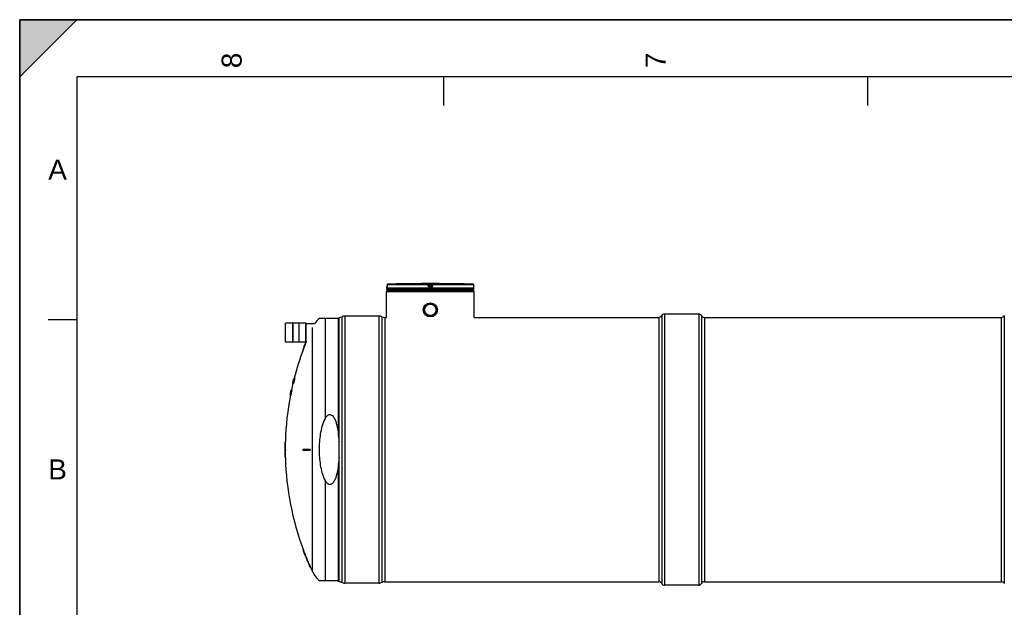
# Model space of a CAD drawing. Header units: millimetres. Extents: x 0 to 594, y 0 to 420.
# Tile 3 of 34: x 0 to 172, y 317 to 420. Entities that reach past the tile are written whole.
import ezdxf

# ---------------------------------------------------------------- set-up
doc = ezdxf.new("R2010")
doc.units = ezdxf.units.MM
doc.header["$LTSCALE"] = 32.67
doc.layers.get('0').update_dxf_attribs({"linetype": 'CONTINUOUS'})
for name, color, linetype in [('01_GLOBAL', 7, 'CONTINUOUS'), ('AXES_REF', 7, 'CONTINUOUS'), ('SURFACES', 7, 'CONTINUOUS')]:
    doc.layers.add(name, color=color, linetype=linetype)
doc.styles.add('TEXTSTYLE_2', font='arial.ttf')

# ---------------------------------------------------------------- blocks, each defined once
blk = doc.blocks.new('MARGEA2_BL0', base_point=(296.99996, 210.000076))
at = {"color": 7, "linetype": 'Continuous'}
for p, q in [((594, 420), (-0.000082, 420)), ((-0.000082, 0.000078), (-0.000082, 420)), ((594.000002, 420.000076), (0.000002, 420.000076)), ((0.000002, 0.000076), (0.000002, 420.000076)), ((0.000002, 410.000076), (10.000002, 420.000076)), ((10.000002, 420.000076), (0.000002, 420.000076)), ((0.000002, 420.000076), (0.000002, 410.000076)), ((594.000002, 420.000076), (0.000002, 420.000076)), ((0.000002, 420.000076), (0.000002, 0.000076)), ((0.000002, 410.000076), (10.000002, 420.000076)), ((584.000002, 410.000076), (10.000002, 410.000076)), ((10.000002, 410.000076), (10.000002, 10.000076)), ((74.250002, 410.000076), (74.250002, 405.000076)), ((148.500002, 410.000076), (148.500002, 405.000076)), ((5.000002, 367.500076), (10.000002, 367.500076))]:
    blk.add_line(p, q, dxfattribs=at)
blk.add_solid([(0.000002, 410.000076), (10.000002, 420.000076), (0.000002, 420.000076)], dxfattribs=at)
at = {"color": 5, "linetype": 'Continuous', "style": 'TEXTSTYLE_2', "oblique": 0.00001872}
for s, p in [('8', (38.875002, 411.500076)), ('7', (113.125002, 411.500076))]:
    blk.add_text(s, height=3.5, rotation=90, dxfattribs=at).set_placement(p)
for s, p in [('A', (5.000002, 392.000076)), ('B', (5.000002, 339.500076))]:
    blk.add_text(s, height=3.5, dxfattribs=at).set_placement(p)

msp = doc.modelspace()

# ---------------------------------------------------------------- linework, layer by layer
at = {"color": 7, "linetype": 'Continuous'}
for p, q in [((0, 0), (0, 420)), ((0, 420), (594, 420)), ((64.33, 372.98), (64.33, 373.18)), ((64.33, 372.68), (64.33, 372.88)), ((79.53, 372.88), (64.33, 372.88)), ((79.53, 372.68), (64.33, 372.68)), ((64.34, 373.58), (64.34, 373.36)), ((64.34, 373.36), (64.34, 373.34)), ((64.34, 373.34), (64.34, 373.32)), ((64.34, 373.32), (64.34, 373.31)), ((64.34, 373.31), (64.34, 373.29)), ((64.34, 373.29), (64.34, 373.28)), ((64.34, 373.28), (64.34, 373.26)), ((64.34, 373.26), (64.34, 373.25)), ((64.34, 373.24), (64.34, 373.21)), ((64.34, 373.21), (64.34, 373.2)), ((64.37, 372.88), (64.37, 372.89)), ((64.43, 372.58), (64.43, 372.68)), ((64.43, 372.58), (79.43, 372.58)), ((68.83, 373.76), (68.63, 373.76)), ((68.83, 373.76), (68.83, 373.76)), ((68.83, 373.76), (68.83, 373.76)), ((75.24, 373.76), (75.04, 373.76)), ((75.04, 373.76), (75.04, 373.76)), ((79.43, 372.58), (79.43, 372.68)), ((79.49, 372.88), (79.49, 372.89)), ((79.52, 373.36), (79.52, 373.58)), ((79.52, 373.33), (79.52, 373.36)), ((79.52, 373.32), (79.52, 373.34)), ((79.52, 373.3), (79.52, 373.32)), ((79.52, 373.28), (79.52, 373.3)), ((79.53, 373.26), (79.52, 373.28)), ((79.53, 373.25), (79.52, 373.27)), ((79.53, 373.24), (79.53, 373.25)), ((79.53, 373.23), (79.53, 373.24)), ((79.53, 373.21), (79.53, 373.23)), ((79.53, 373.21), (79.53, 373.21)), ((79.53, 372.98), (79.53, 373.18)), ((79.53, 372.68), (79.53, 372.88)), ((55.93, 367.67), (52.51, 367.67)), ((55.93, 321.58), (55.93, 367.86)), ((62.93, 368.11), (56.93, 368.11)), ((63.93, 367.86), (64.23, 367.86)), ((79.63, 367.86), (111.93, 367.86)), ((46.55, 363.54), (46.55, 366.86)), ((47.78, 366.87), (46.56, 366.87)), ((47.78, 366.91), (47.78, 363.49)), ((47.82, 366.91), (47.78, 366.91)), ((47.82, 366.91), (47.82, 363.49)), ((48.88, 366.87), (47.82, 366.87)), ((48.88, 366.91), (48.88, 363.49)), ((48.88, 366.91), (48.92, 366.91)), ((48.92, 366.91), (48.92, 363.49)), ((50.14, 366.87), (48.92, 366.87)), ((50.15, 363.54), (50.15, 366.86)), ((50.15, 366.8), (51.69, 366.8)), ((47.78, 363.53), (46.56, 363.53)), ((47.82, 363.49), (47.78, 363.49)), ((48.88, 363.53), (47.82, 363.53)), ((48.88, 363.49), (48.92, 363.49)), ((50.09, 363.53), (48.92, 363.53)), ((49.57, 362.17), (49.64, 362.17)), ((47.97, 357), (47.96, 356.96)), ((47.97, 357), (47.98, 357.03)), ((47.98, 357.03), (47.97, 357)), ((47.98, 357.01), (47.97, 357)), ((47.97, 356.96), (47.98, 357)), ((47.97, 356.97), (47.97, 357)), ((47.97, 357), (47.97, 357)), ((47.97, 357), (47.97, 357)), ((47.97, 357), (47.97, 356.97)), ((47.99, 357.06), (47.98, 357.05)), ((47.98, 357.04), (47.99, 357.05)), ((47.98, 357.05), (47.98, 357.04)), ((47.99, 357.05), (47.98, 357.04)), ((47.99, 357.04), (47.98, 357.04)), ((47.98, 356.96), (48, 357.04)), ((47.98, 357), (47.99, 357.04)), ((47.98, 357), (47.99, 357.04)), ((47.98, 357.03), (47.98, 357.04)), ((47.98, 357.04), (47.98, 357.04)), ((47.98, 357.04), (47.98, 357.04)), ((47.98, 357.04), (47.98, 357.04)), ((47.98, 357.04), (47.98, 357.03)), ((47.98, 357.04), (47.98, 357.04)), ((47.98, 357.04), (47.98, 357.04)), ((47.98, 357.04), (47.98, 357.01)), ((47.99, 357.03), (47.98, 357.01)), ((47.99, 357.02), (47.98, 356.97)), ((47.98, 357.01), (47.98, 357)), ((47.98, 357), (47.98, 357)), ((47.98, 357), (47.98, 357)), ((47.98, 356.97), (47.98, 357)), ((47.98, 357), (47.98, 357)), ((47.98, 357), (47.98, 356.99)), ((48, 357.06), (47.99, 357.06)), ((47.99, 357.06), (47.99, 357.06)), ((47.99, 357.05), (47.99, 357.06)), ((47.99, 357.06), (47.99, 357.06)), ((47.99, 357.05), (47.99, 357.06)), ((47.99, 357.06), (47.99, 357.05)), ((47.99, 357.06), (47.99, 357.06)), ((47.99, 357.06), (47.99, 357.05)), ((47.99, 357.04), (47.99, 357.05)), ((47.99, 357.05), (47.99, 357.04)), ((47.99, 357.04), (47.99, 357.04)), ((47.99, 357.04), (47.99, 357.04)), ((48, 357.04), (47.99, 357.03)), ((47.99, 357.04), (47.99, 357.04)), ((47.99, 357.04), (47.99, 357.03)), ((47.99, 357.03), (47.99, 357.02)), ((48, 357.02), (47.99, 357.02)), ((48, 357.02), (47.99, 356.96)), ((48, 357.12), (48, 357.12)), ((48, 357.12), (48, 357.11)), ((48.01, 357.11), (48, 357.11)), ((48.01, 357.1), (48, 357.04)), ((48, 357.04), (48.01, 357.08)), ((48.01, 357.02), (48, 357.02)), ((48, 356.96), (48.01, 357.02)), ((48, 357.02), (48, 357.02)), ((48.02, 357.17), (48.01, 357.16)), ((48.01, 357.16), (48.01, 357.15)), ((48.02, 357.15), (48.01, 357.15)), ((48.01, 357.15), (48.01, 357.15)), ((48.01, 357.15), (48.01, 357.15)), ((48.01, 357.08), (48.02, 357.11)), ((48.01, 357.11), (48.01, 357.1)), ((48.02, 357.1), (48.01, 357.1)), ((48.01, 357.08), (48.01, 357.08)), ((48.02, 357.07), (48.01, 357.06)), ((48.02, 357.06), (48.01, 357.06)), ((48.01, 357.06), (48.01, 357.06)), ((48.02, 357.04), (48.01, 356.96)), ((48.02, 357.17), (48.19, 357.17)), ((48.04, 357.15), (48.02, 357.15)), ((48.02, 357.08), (48.02, 357.08)), ((48.02, 357.08), (48.02, 357.07)), ((48.05, 357.04), (48.02, 357.04)), ((48.07, 357.11), (48.04, 357.11)), ((48.08, 357.15), (48.05, 357.15)), ((47.8, 356.3), (47.8, 356.29)), ((47.81, 356.29), (47.8, 356.29)), ((47.8, 356.29), (47.8, 356.29)), ((47.8, 356.29), (47.8, 356.29)), ((47.8, 356.29), (47.8, 356.28)), ((47.8, 356.28), (47.8, 356.27)), ((47.97, 356.27), (47.8, 356.27)), ((47.8, 356.27), (47.8, 356.27)), ((47.8, 356.27), (47.8, 356.27)), ((47.8, 356.27), (47.8, 356.27)), ((47.82, 356.35), (47.81, 356.34)), ((47.81, 356.34), (47.81, 356.33)), ((47.81, 356.33), (47.81, 356.33)), ((47.82, 356.29), (47.81, 356.29)), ((47.82, 356.39), (47.83, 356.4)), ((47.82, 356.39), (47.82, 356.39)), ((47.82, 356.35), (47.83, 356.39)), ((47.82, 356.39), (47.82, 356.39)), ((47.82, 356.39), (47.82, 356.39)), ((47.82, 356.39), (47.82, 356.39)), ((47.83, 356.39), (47.82, 356.39)), ((47.82, 356.39), (47.82, 356.39)), ((47.82, 356.39), (47.82, 356.35)), ((47.83, 356.37), (47.82, 356.33)), ((47.83, 356.33), (47.82, 356.33)), ((47.83, 356.41), (47.84, 356.44)), ((47.84, 356.44), (47.83, 356.41)), ((47.83, 356.41), (47.84, 356.44)), ((47.84, 356.44), (47.83, 356.41)), ((47.84, 356.43), (47.83, 356.42)), ((47.83, 356.42), (47.83, 356.41)), ((47.84, 356.41), (47.83, 356.41)), ((47.83, 356.41), (47.83, 356.41)), ((47.83, 356.4), (47.83, 356.41)), ((47.83, 356.41), (47.83, 356.41)), ((47.83, 356.4), (47.83, 356.41)), ((47.83, 356.41), (47.83, 356.41)), ((47.83, 356.41), (47.83, 356.41)), ((47.83, 356.41), (47.83, 356.4)), ((47.84, 356.41), (47.83, 356.37)), ((47.83, 356.41), (47.83, 356.41)), ((47.83, 356.41), (47.83, 356.39)), ((47.83, 356.39), (47.83, 356.4)), ((47.83, 356.4), (47.83, 356.39)), ((47.83, 356.39), (47.83, 356.39)), ((47.83, 356.39), (47.83, 356.39)), ((47.83, 356.37), (47.83, 356.37)), ((47.84, 356.45), (47.85, 356.5)), ((47.85, 356.5), (47.84, 356.45)), ((47.84, 356.45), (47.85, 356.5)), ((47.85, 356.5), (47.84, 356.45)), ((47.86, 356.48), (47.84, 356.41)), ((47.85, 356.46), (47.84, 356.45)), ((47.84, 356.44), (47.84, 356.45)), ((47.84, 356.45), (47.84, 356.45)), ((47.84, 356.45), (47.84, 356.44)), ((47.84, 356.44), (47.84, 356.45)), ((47.84, 356.45), (47.84, 356.45)), ((47.84, 356.45), (47.84, 356.43)), ((47.84, 356.45), (47.84, 356.45)), ((47.84, 356.45), (47.84, 356.44)), ((47.84, 356.44), (47.84, 356.44)), ((47.84, 356.44), (47.84, 356.44)), ((47.84, 356.44), (47.84, 356.44)), ((47.84, 356.44), (47.84, 356.44)), ((47.85, 356.41), (47.84, 356.41)), ((47.84, 356.37), (47.89, 356.37)), ((47.84, 356.37), (47.84, 356.37)), ((47.85, 356.51), (47.86, 356.52)), ((47.86, 356.52), (47.85, 356.51)), ((47.85, 356.5), (47.85, 356.51)), ((47.85, 356.51), (47.85, 356.5)), ((47.86, 356.51), (47.85, 356.49)), ((47.85, 356.5), (47.85, 356.5)), ((47.85, 356.5), (47.85, 356.5)), ((47.85, 356.44), (47.86, 356.5)), ((47.85, 356.5), (47.85, 356.5)), ((47.85, 356.49), (47.85, 356.46)), ((47.85, 356.46), (47.85, 356.46)), ((47.87, 356.58), (47.86, 356.52)), ((47.86, 356.52), (47.87, 356.52)), ((47.86, 356.52), (47.86, 356.51)), ((47.87, 356.48), (47.86, 356.48)), ((47.88, 356.58), (47.87, 356.58)), ((47.9, 356.65), (47.88, 356.58)), ((47.88, 356.56), (47.89, 356.62)), ((47.9, 356.58), (47.88, 356.58)), ((47.9, 356.67), (47.9, 356.68)), ((47.9, 356.67), (47.9, 356.67)), ((47.92, 356.65), (47.9, 356.65)), ((47.93, 356.54), (47.91, 356.54)), ((47.92, 356.79), (47.93, 356.81)), ((47.92, 356.79), (47.92, 356.79)), ((47.94, 356.73), (47.92, 356.73)), ((47.93, 356.81), (47.95, 356.88)), ((47.96, 356.81), (47.93, 356.81)), ((47.93, 356.79), (47.95, 356.79)), ((47.93, 356.79), (47.93, 356.79)), ((47.95, 356.77), (47.93, 356.77)), ((47.95, 356.9), (47.94, 356.85)), ((47.95, 356.89), (47.94, 356.88)), ((47.94, 356.88), (47.94, 356.87)), ((47.94, 356.87), (47.94, 356.87)), ((47.97, 356.85), (47.94, 356.85)), ((47.94, 356.65), (47.94, 356.66)), ((47.94, 356.65), (47.96, 356.65)), ((47.96, 356.54), (47.94, 356.54)), ((47.96, 356.94), (47.95, 356.89)), ((47.99, 356.9), (47.95, 356.9)), ((47.96, 356.95), (47.97, 356.97)), ((47.97, 356.97), (47.96, 356.95)), ((47.97, 356.96), (47.96, 356.94)), ((47.96, 356.96), (47.96, 356.96)), ((47.96, 356.96), (47.96, 356.94)), ((47.96, 356.94), (47.96, 356.95)), ((47.96, 356.95), (47.96, 356.94)), ((47.96, 356.94), (47.96, 356.94)), ((48, 356.94), (47.96, 356.94)), ((47.96, 356.79), (47.97, 356.85)), ((47.98, 356.85), (47.96, 356.79)), ((47.97, 356.79), (47.96, 356.79)), ((47.98, 356.99), (47.97, 356.97)), ((47.97, 356.96), (47.98, 356.97)), ((47.97, 356.97), (47.97, 356.96)), ((48, 356.96), (47.97, 356.96)), ((47.97, 356.96), (47.97, 356.96)), ((47.97, 356.96), (47.97, 356.96)), ((47.97, 356.96), (47.97, 356.96)), ((47.97, 356.85), (47.99, 356.92)), ((47.97, 356.65), (47.99, 356.65)), ((47.98, 356.97), (47.98, 356.96)), ((47.98, 356.96), (47.98, 356.96)), ((47.98, 356.96), (47.98, 356.96)), ((47.98, 356.96), (47.98, 356.96)), ((48, 356.92), (47.98, 356.85)), ((47.99, 356.85), (47.98, 356.85)), ((48.01, 356.92), (48, 356.92)), ((48.03, 356.96), (48.01, 356.96)), ((48.05, 356.88), (48.04, 356.88)), ((47.38, 354.29), (47.37, 354.29)), ((47.47, 354.27), (47.37, 354.27)), ((47.37, 354.27), (47.37, 354.27)), ((47.37, 354.27), (47.37, 354.27)), ((47.39, 354.34), (47.38, 354.33)), ((47.39, 354.33), (47.38, 354.33)), ((47.4, 354.41), (47.39, 354.41)), ((47.39, 354.39), (47.4, 354.41)), ((47.4, 354.41), (47.39, 354.41)), ((47.39, 354.41), (47.39, 354.41)), ((47.39, 354.41), (47.39, 354.41)), ((47.39, 354.41), (47.39, 354.4)), ((47.39, 354.4), (47.39, 354.4)), ((47.39, 354.4), (47.39, 354.39)), ((47.39, 354.39), (47.39, 354.39)), ((47.4, 354.39), (47.39, 354.37)), ((47.39, 354.39), (47.39, 354.39)), ((47.39, 354.39), (47.39, 354.38)), ((47.39, 354.35), (47.4, 354.38)), ((47.39, 354.37), (47.39, 354.38)), ((47.39, 354.38), (47.39, 354.38)), ((47.39, 354.38), (47.39, 354.37)), ((47.4, 354.37), (47.39, 354.37)), ((47.39, 354.37), (47.39, 354.37)), ((47.39, 354.37), (47.39, 354.35)), ((47.39, 354.35), (47.39, 354.34)), ((47.41, 354.29), (47.39, 354.29)), ((47.41, 354.48), (47.4, 354.45)), ((47.41, 354.47), (47.4, 354.42)), ((47.4, 354.45), (47.4, 354.44)), ((47.41, 354.44), (47.4, 354.44)), ((47.4, 354.41), (47.41, 354.44)), ((47.4, 354.44), (47.4, 354.44)), ((47.4, 354.44), (47.4, 354.44)), ((47.4, 354.44), (47.4, 354.41)), ((47.41, 354.42), (47.4, 354.42)), ((47.4, 354.41), (47.41, 354.42)), ((47.4, 354.42), (47.4, 354.42)), ((47.4, 354.42), (47.4, 354.4)), ((47.4, 354.4), (47.4, 354.41)), ((47.4, 354.41), (47.4, 354.41)), ((47.4, 354.41), (47.4, 354.41)), ((47.4, 354.38), (47.4, 354.4)), ((47.4, 354.4), (47.4, 354.39)), ((47.41, 354.39), (47.4, 354.39)), ((47.4, 354.39), (47.4, 354.39)), ((47.4, 354.39), (47.4, 354.39)), ((47.4, 354.39), (47.4, 354.38)), ((47.42, 354.35), (47.4, 354.35)), ((47.42, 354.54), (47.41, 354.48)), ((47.41, 354.48), (47.41, 354.48)), ((47.42, 354.48), (47.41, 354.48)), ((47.41, 354.42), (47.42, 354.48)), ((47.41, 354.44), (47.41, 354.48)), ((47.41, 354.48), (47.41, 354.48)), ((47.41, 354.48), (47.41, 354.48)), ((47.41, 354.48), (47.41, 354.47)), ((47.41, 354.48), (47.41, 354.48)), ((47.41, 354.43), (47.41, 354.42)), ((47.42, 354.42), (47.41, 354.42)), ((47.43, 354.56), (47.42, 354.54)), ((47.42, 354.48), (47.43, 354.54)), ((47.42, 354.42), (47.43, 354.48)), ((47.43, 354.48), (47.42, 354.41)), ((47.43, 354.41), (47.42, 354.41)), ((47.42, 354.41), (47.42, 354.41)), ((47.48, 354.29), (47.42, 354.29)), ((47.43, 354.54), (47.45, 354.64)), ((47.43, 354.56), (47.44, 354.64)), ((47.44, 354.64), (47.43, 354.56)), ((47.43, 354.56), (47.43, 354.56)), ((47.44, 354.54), (47.43, 354.54)), ((47.43, 354.54), (47.43, 354.54)), ((47.43, 354.48), (47.44, 354.54)), ((47.44, 354.54), (47.43, 354.49)), ((47.43, 354.54), (47.43, 354.54)), ((47.43, 354.49), (47.43, 354.48)), ((47.44, 354.48), (47.43, 354.48)), ((47.43, 354.41), (47.44, 354.48)), ((47.43, 354.48), (47.43, 354.48)), ((47.43, 354.48), (47.43, 354.48)), ((47.44, 354.43), (47.43, 354.42)), ((47.45, 354.42), (47.43, 354.42)), ((47.44, 354.39), (47.43, 354.39)), ((47.43, 354.39), (47.43, 354.39)), ((47.5, 354.35), (47.43, 354.35)), ((47.45, 354.67), (47.44, 354.64)), ((47.45, 354.65), (47.44, 354.64)), ((47.45, 354.64), (47.44, 354.64)), ((47.44, 354.54), (47.46, 354.64)), ((47.44, 354.64), (47.44, 354.64)), ((47.44, 354.64), (47.44, 354.64)), ((47.44, 354.64), (47.44, 354.64)), ((47.44, 354.64), (47.44, 354.64)), ((47.45, 354.54), (47.44, 354.54)), ((47.44, 354.48), (47.45, 354.54)), ((47.44, 354.54), (47.44, 354.54)), ((47.45, 354.54), (47.44, 354.54)), ((47.47, 354.77), (47.45, 354.69)), ((47.45, 354.69), (47.45, 354.69)), ((47.45, 354.69), (47.45, 354.67)), ((47.46, 354.69), (47.45, 354.65)), ((47.47, 354.65), (47.45, 354.65)), ((47.47, 354.54), (47.45, 354.54)), ((47.47, 354.48), (47.45, 354.41)), ((47.51, 354.41), (47.45, 354.41)), ((47.47, 354.73), (47.46, 354.73)), ((47.46, 354.69), (47.46, 354.69)), ((47.46, 354.64), (47.47, 354.65)), ((47.47, 354.64), (47.46, 354.64)), ((47.46, 354.64), (47.46, 354.64)), ((47.48, 354.82), (47.47, 354.8)), ((47.47, 354.8), (47.47, 354.79)), ((47.48, 354.8), (47.47, 354.79)), ((47.48, 354.79), (47.47, 354.79)), ((47.47, 354.79), (47.47, 354.79)), ((47.47, 354.79), (47.47, 354.77)), ((47.47, 354.77), (47.47, 354.77)), ((47.48, 354.54), (47.47, 354.48)), ((47.53, 354.48), (47.47, 354.48)), ((47.49, 354.9), (47.48, 354.85)), ((47.49, 354.85), (47.48, 354.85)), ((47.48, 354.81), (47.49, 354.85)), ((47.48, 354.85), (47.48, 354.84)), ((47.48, 354.85), (47.48, 354.85)), ((47.49, 354.85), (47.48, 354.82)), ((47.48, 354.84), (47.48, 354.82)), ((47.48, 354.82), (47.48, 354.8)), ((47.48, 354.81), (47.48, 354.81)), ((47.48, 354.81), (47.48, 354.81)), ((47.48, 354.8), (47.48, 354.81)), ((47.49, 354.79), (47.48, 354.79)), ((47.48, 354.79), (47.48, 354.79)), ((47.5, 354.65), (47.48, 354.65)), ((47.54, 354.54), (47.48, 354.54)), ((47.5, 354.91), (47.49, 354.9)), ((47.49, 354.85), (47.5, 354.9)), ((47.5, 354.9), (47.49, 354.85)), ((47.49, 354.85), (47.49, 354.85)), ((47.49, 354.79), (47.5, 354.81)), ((47.5, 354.91), (47.51, 354.96)), ((47.51, 354.92), (47.5, 354.92)), ((47.5, 354.92), (47.5, 354.92)), ((47.5, 354.91), (47.5, 354.92)), ((47.5, 354.92), (47.5, 354.91)), ((47.5, 354.92), (47.5, 354.91)), ((47.5, 354.9), (47.5, 354.91)), ((47.5, 354.9), (47.5, 354.91)), ((47.5, 354.91), (47.5, 354.9)), ((47.5, 354.91), (47.5, 354.9)), ((47.52, 354.9), (47.5, 354.9)), ((47.5, 354.81), (47.52, 354.9)), ((47.5, 354.81), (47.5, 354.81)), ((47.5, 354.81), (47.5, 354.81)), ((47.5, 354.81), (47.5, 354.81)), ((47.52, 354.79), (47.5, 354.79)), ((47.56, 354.64), (47.5, 354.64)), ((47.51, 354.96), (47.53, 355.04)), ((47.53, 355.04), (47.51, 354.96)), ((47.51, 354.97), (47.52, 355.02)), ((47.52, 355.01), (47.51, 354.97)), ((47.51, 354.96), (47.51, 354.97)), ((47.51, 354.97), (47.51, 354.96)), ((47.51, 354.96), (47.51, 354.96)), ((47.51, 354.96), (47.51, 354.96)), ((47.51, 354.96), (47.51, 354.96)), ((47.51, 354.96), (47.51, 354.96)), ((47.51, 354.96), (47.51, 354.96)), ((47.51, 354.96), (47.51, 354.96)), ((47.53, 354.48), (47.51, 354.41)), ((47.52, 355.05), (47.53, 355.06)), ((47.53, 355.06), (47.52, 355.05)), ((47.53, 355.06), (47.52, 355.05)), ((47.52, 355.04), (47.52, 355.05)), ((47.52, 355.05), (47.52, 355.04)), ((47.52, 355.05), (47.52, 355.03)), ((47.52, 355.03), (47.53, 355.04)), ((47.52, 355.04), (47.52, 355.02)), ((47.52, 355.04), (47.52, 355.04)), ((47.52, 355.02), (47.52, 355.03)), ((47.52, 355.03), (47.52, 355.02)), ((47.52, 355.02), (47.52, 355.02)), ((47.52, 355.02), (47.52, 355.02)), ((47.52, 355.02), (47.52, 355.02)), ((47.52, 355.02), (47.52, 355.01)), ((47.52, 354.9), (47.54, 354.96)), ((47.52, 354.91), (47.53, 354.96)), ((47.53, 354.96), (47.52, 354.91)), ((47.52, 354.9), (47.52, 354.91)), ((47.52, 354.91), (47.52, 354.9)), ((47.52, 354.9), (47.52, 354.9)), ((47.52, 354.9), (47.52, 354.9)), ((47.53, 355.08), (47.54, 355.11)), ((47.54, 355.11), (47.53, 355.08)), ((47.54, 355.09), (47.53, 355.04)), ((47.53, 355.08), (47.53, 355.08)), ((47.53, 355.06), (47.53, 355.08)), ((47.53, 355.08), (47.53, 355.08)), ((47.53, 355.08), (47.53, 355.08)), ((47.53, 355.08), (47.53, 355.06)), ((47.53, 355.08), (47.53, 355.07)), ((47.53, 355.05), (47.54, 355.07)), ((47.53, 355.07), (47.53, 355.06)), ((47.53, 355.06), (47.53, 355.06)), ((47.53, 355.04), (47.53, 355.06)), ((47.53, 355.06), (47.53, 355.06)), ((47.53, 355.04), (47.53, 355.05)), ((47.54, 355.05), (47.53, 355.02)), ((47.53, 355.04), (47.53, 355.04)), ((47.54, 355.04), (47.53, 354.96)), ((47.53, 355.04), (47.53, 355.04)), ((47.54, 355.02), (47.53, 355.02)), ((47.53, 354.96), (47.54, 355.02)), ((47.53, 355.02), (47.53, 355.02)), ((47.53, 355.02), (47.53, 355.02)), ((47.54, 354.96), (47.53, 354.96)), ((47.53, 354.96), (47.53, 354.96)), ((47.53, 354.96), (47.53, 354.96)), ((47.55, 354.9), (47.53, 354.9)), ((47.59, 354.81), (47.53, 354.81)), ((47.54, 354.54), (47.53, 354.48)), ((47.55, 355.11), (47.54, 355.11)), ((47.54, 355.11), (47.54, 355.1)), ((47.54, 355.08), (47.54, 355.1)), ((47.54, 355.1), (47.54, 355.09)), ((47.54, 355.07), (47.54, 355.08)), ((47.54, 355.06), (47.54, 355.06)), ((47.54, 355.06), (47.54, 355.06)), ((47.54, 355.06), (47.54, 355.05)), ((47.55, 355.04), (47.54, 355.04)), ((47.54, 354.96), (47.55, 355.04)), ((47.54, 355.04), (47.54, 355.04)), ((47.65, 355.17), (47.55, 355.17)), ((47.55, 355.17), (47.55, 355.17)), ((47.56, 355.15), (47.55, 355.15)), ((47.57, 355.1), (47.55, 355.1)), ((47.57, 355.02), (47.55, 355.02)), ((47.56, 355.02), (47.55, 355.02)), ((47.56, 354.96), (47.55, 354.9)), ((47.61, 354.9), (47.55, 354.9)), ((47.58, 355.15), (47.56, 355.15)), ((47.58, 355.04), (47.56, 354.96)), ((47.62, 354.96), (47.56, 354.96)), ((47.57, 355.06), (47.57, 355.06)), ((47.57, 355.06), (47.57, 355.06)), ((47.64, 355.04), (47.58, 355.04)), ((47.66, 355.15), (47.59, 355.15)), ((47.65, 355.1), (47.59, 355.1)), ((47.62, 354.96), (47.61, 354.9)), ((47.64, 355.04), (47.62, 354.96)), ((46.48, 346.22), (46.54, 346.22)), ((46.45, 344.82), (46.54, 344.82)), ((46.45, 344.62), (46.54, 344.62)), ((46.48, 343.22), (46.54, 343.22)), ((49.57, 344.82), (50.86, 344.82)), ((49.57, 344.62), (50.86, 344.62)), ((49.57, 327.27), (49.64, 327.27)), ((50.79, 324.27), (50.86, 324.27)), ((52.51, 321.77), (55.93, 321.77)), ((55.72, 321.77), (55.72, 321.72)), ((55.72, 321.72), (55.93, 321.72)), ((62.93, 321.33), (56.93, 321.33))]:
    msp.add_line(p, q, dxfattribs=at)
at = {"color": 9, "linetype": 'Continuous'}
for p, q in [((64.33, 373.18), (64.33, 373.18)), ((79.53, 372.98), (64.33, 372.98)), ((64.34, 373.58), (64.34, 373.58)), ((71.54, 373.58), (64.34, 373.58)), ((64.34, 373.58), (64.34, 373.36)), ((64.34, 373.36), (64.34, 373.36)), ((64.37, 372.89), (64.4, 372.89)), ((71.54, 373.68), (64.44, 373.68)), ((66.54, 372.89), (66.81, 372.89)), ((71.54, 373.68), (71.54, 373.76)), ((71.57, 373.36), (71.54, 373.58)), ((71.64, 373.6), (71.64, 373.67)), ((71.67, 373.45), (71.64, 373.67)), ((71.67, 373.37), (71.64, 373.6)), ((71.67, 373.45), (71.67, 373.37)), ((71.67, 373.45), (71.67, 373.44)), ((71.75, 373.76), (71.75, 373.66)), ((71.75, 373.76), (71.93, 373.76)), ((72.12, 373.66), (71.75, 373.66)), ((71.77, 373.46), (71.75, 373.66)), ((71.77, 373.46), (71.77, 373.28)), ((72.09, 373.46), (71.77, 373.46)), ((72.09, 373.36), (71.77, 373.36)), ((71.77, 373.36), (71.77, 373.36)), ((71.93, 373.28), (71.77, 373.28)), ((71.93, 373.18), (71.77, 373.18)), ((71.77, 372.89), (72.09, 372.89)), ((71.93, 373.76), (72.12, 373.76)), ((72.09, 373.28), (71.93, 373.28)), ((72.1, 373.18), (71.93, 373.18)), ((72.12, 373.66), (72.09, 373.46)), ((72.09, 373.28), (72.09, 373.46)), ((72.09, 373.36), (72.09, 373.36)), ((72.12, 373.76), (72.12, 373.66)), ((72.22, 373.67), (72.19, 373.45)), ((72.22, 373.6), (72.19, 373.37)), ((72.19, 373.37), (72.19, 373.45)), ((72.19, 373.45), (72.19, 373.44)), ((72.22, 373.67), (72.22, 373.6)), ((72.33, 373.58), (72.3, 373.36)), ((72.32, 373.76), (72.32, 373.68)), ((79.42, 373.68), (72.32, 373.68)), ((79.52, 373.58), (72.33, 373.58)), ((75.04, 373.76), (75.04, 373.76)), ((79.46, 372.89), (79.49, 372.89)), ((79.52, 373.58), (79.52, 373.59)), ((79.52, 373.36), (79.52, 373.58)), ((79.52, 373.36), (79.52, 373.36)), ((79.53, 373.18), (79.53, 373.18)), ((53.48, 367.67), (53.48, 350.07)), ((55.83, 347.13), (55.83, 367.67)), ((56.4, 367.98), (56.4, 321.46)), ((56.93, 368.11), (56.93, 321.33)), ((62.93, 368.11), (62.93, 321.33)), ((63.46, 367.98), (63.46, 321.46)), ((63.93, 367.86), (63.93, 321.58)), ((46.56, 363.53), (46.56, 366.87)), ((50.14, 363.53), (50.14, 366.87)), ((55.83, 321.77), (55.83, 342.31)), ((53.48, 339.37), (53.48, 321.77))]:
    msp.add_line(p, q, dxfattribs=at)
at = {"color": 7, "linetype": 'Continuous'}
for points in [[(64.34, 373.25), (64.34, 373.24), (64.34, 373.24)], [(79.53, 373.2), (79.53, 373.2), (79.53, 373.2), (79.53, 373.2), (79.53, 373.2), (79.53, 373.2), (79.53, 373.2), (79.53, 373.2), (79.53, 373.21)]]:
    msp.add_lwpolyline(points, dxfattribs=at)
for radius in [1.23, 1.05]:
    msp.add_circle((71.93, 369.18), radius, dxfattribs=at)
for centre, radius, start, end in [((64.43, 373.18), 0.1, 162.8745, 180), ((64.43, 372.98), 0.1, 180, 235.7356), ((64.4, 372.89), 0.026, 148.6217, 180), ((71.93, 84.93), 288.85, 90.6555, 91.4864), ((71.93, 84.93), 288.85, 89.3842, 90.6158), ((71.77, 373.46), 0.102, 194.2514, 207.6086), ((71.77, 373.46), 0.0976, 191.0823, 194.1887), ((71.77, 373.46), 0.103, 207.5628, 214.2521), ((72.09, 373.46), 0.102, 332.399, 345.5782), ((72.09, 373.46), 0.103, 325.8327, 332.443), ((72.1, 373.46), 0.0977, 345.6375, 348.9197), ((71.93, 84.93), 288.85, 88.5136, 89.3445), ((79.43, 372.98), 0.1, 304.2644, 360), ((79.47, 372.89), 0.026, 0, 31.3783), ((79.43, 373.18), 0.1, 0, 17.1275), ((55.43, 364.12), 4.6, 129.4897, 144.424), ((55.93, 368.86), 1, 270, 298.0725), ((56.93, 366.99), 1.12, 90, 118.0725), ((62.93, 366.99), 1.12, 61.9275, 90), ((63.93, 368.86), 1, 241.9275, 270), ((46.56, 366.86), 0.01, 90, 180), ((50.14, 366.86), 0.01, 0, 90), ((46.56, 363.54), 0.01, 180, 270), ((96.86, 344.72), 50.35, 159.7208, 165.6832), ((96.86, 344.72), 50.41, 157.9117, 159.746), ((96.86, 344.72), 50.35, 158.0579, 159.7208), ((96.86, 344.72), 50.3, 165.8509, 166.7265), ((96.86, 344.72), 50.3, 165.6688, 166.7245), ((76.76, 348.5), 29.95, 163.4735, 164.1988), ((76.62, 348.46), 29.83, 163.3336, 164.0618), ((96.86, 344.72), 50.34, 165.8603, 166.287), ((96.86, 344.72), 50.33, 165.6787, 166.2853), ((96.86, 344.72), 50.24, 165.6513, 166.7084), ((73.78, 350.23), 26.68, 165.0407, 165.1656), ((73.66, 350.75), 26.44, 166.0715, 166.1957), ((53.24, 356.03), 5.34, 168.9065, 169.1157), ((58.58, 354.55), 10.89, 166.2033, 166.3416), ((64.4, 352.14), 17.11, 163.3076, 163.4289), ((58.74, 354.1), 11.15, 164.1153, 164.3197), ((66.65, 352.92), 19.1, 167.1856, 167.3035), ((63.89, 353.93), 16.17, 168.8387, 168.977), ((51.29, 356.12), 3.43, 162.1988, 162.5343), ((50.03, 356.85), 2.03, 170.7516, 171.2995), ((58.91, 353.71), 11.41, 162.4104, 162.6122), ((73.5, 351.65), 26.04, 167.8811, 168.0534), ((49.99, 356.92), 1.97, 175.5308, 176.0889), ((49.29, 356.56), 1.39, 153.8023, 154.6812), ((76.85, 348.47), 30.05, 163.1726, 163.4737), ((58.39, 355.3), 10.51, 169.8273, 170.0394), ((96.86, 344.72), 50.31, 165.8305, 166.0103), ((77.74, 347.91), 31.02, 162.9199, 163.1787), ((49.42, 357.11), 1.38, 177.542, 178.3392), ((77.77, 347.96), 31.05, 162.7427, 163.0015), ((96.86, 344.72), 50.35, 166.7378, 168.0205), ((58.43, 353.7), 10.95, 166.0789, 166.2509), ((49.98, 355.56), 2.29, 161.2836, 161.7883), ((49.82, 355.96), 2.04, 170.5414, 170.9952), ((96.86, 344.72), 50.39, 166.637, 166.7489), ((61.65, 353.35), 14.15, 167.7512, 167.9891), ((58.58, 353.31), 11.17, 164.3115, 164.5154), ((51, 355.62), 3.27, 166.0301, 166.3391), ((51.11, 355.36), 3.44, 162.2954, 162.6299), ((71.03, 350.15), 24.02, 163.9403, 164.9847), ((70.68, 350.15), 23.67, 164.0491, 164.7809), ((64.12, 352.03), 16.86, 164.8267, 164.9615), ((96.86, 344.72), 50.37, 166.6308, 166.7428), ((96.86, 344.72), 50.39, 166.3918, 166.5038), ((96.86, 344.72), 50.39, 166.4149, 166.4821), ((96.86, 344.72), 50.41, 166.0595, 166.3957), ((96.86, 344.72), 50.34, 166.4216, 166.7353), ((96.86, 344.72), 50.33, 166.4199, 166.7337), ((63.87, 353.25), 16.34, 167.9571, 168.0944), ((58.4, 354.44), 10.74, 167.6836, 167.8926), ((73.49, 351.02), 26.2, 167.4152, 167.5868), ((50.99, 356.12), 3.14, 169.5455, 169.8414), ((50.97, 356.15), 3.12, 170.4008, 170.7578), ((73.55, 350.79), 26.32, 166.8174, 166.9473), ((96.86, 344.72), 50.36, 166.293, 166.4275), ((70.77, 350.13), 23.76, 163.7228, 164.0494), ((58.37, 354.63), 10.66, 168.4186, 168.6286), ((63.96, 353.22), 16.43, 167.241, 167.3779), ((53.19, 355.75), 5.36, 168.6429, 168.8473), ((49.93, 356.48), 2.02, 171.3119, 171.8602), ((96.86, 344.72), 50.4, 165.9466, 166.0363), ((96.86, 344.72), 50.4, 165.9686, 166.0135), ((96.86, 344.72), 50.32, 166.2824, 166.417), ((96.86, 344.72), 50.37, 165.937, 165.9819), ((96.86, 344.72), 50.37, 165.9357, 165.9806), ((96.86, 344.72), 50.35, 169.0656, 178.2927), ((96.86, 344.72), 50.41, 168.968, 169.0789), ((57.99, 352), 10.86, 167.6048, 167.8115), ((57.88, 352.37), 10.69, 169.4431, 169.6519), ((50.56, 353.53), 3.27, 166.5785, 166.9229), ((50.48, 353.76), 3.15, 170.2495, 170.5434), ((63.43, 351.31), 16.34, 169.1986, 169.3353), ((61.14, 352.15), 13.92, 170.8945, 171.1339), ((48.94, 353.74), 1.65, 160.4616, 161.1665), ((48.78, 354.21), 1.4, 176.64, 177.4255), ((49.49, 353.86), 2.16, 165.8572, 166.3803), ((61.46, 350.94), 14.46, 166.364, 166.5981), ((63.35, 351.82), 16.15, 170.7067, 170.8214), ((73.26, 348.57), 26.5, 167.279, 167.4063), ((49.58, 353.67), 2.29, 161.8323, 162.3358), ((49.39, 354.22), 2, 175.4455, 175.9046), ((96.86, 344.72), 50.4, 168.7452, 168.8339), ((96.86, 344.72), 50.4, 168.7449, 168.8336), ((82.43, 348.06), 35.59, 169.5117, 169.6976), ((63.66, 350.56), 16.7, 166.6269, 166.7619), ((61.08, 352.53), 13.78, 172.4173, 172.6582), ((49.08, 353.54), 1.82, 155.6238, 156.2847), ((48.81, 354.35), 1.4, 182.2492, 183.0355), ((72.97, 350.32), 25.87, 170.9066, 171.0354), ((61.61, 350.52), 14.68, 164.8913, 165.1233), ((95.63, 345.13), 49.11, 168.8155, 168.9496), ((69.96, 350.27), 22.94, 169.0187, 169.2135), ((63.29, 352.22), 16.01, 172.0751, 172.2097), ((73.37, 348.13), 26.67, 166.383, 166.5099), ((49.72, 353.45), 2.47, 157.7025, 158.1817), ((49.41, 354.39), 1.98, 180.0228, 180.577), ((63.45, 351.72), 16.27, 169.5512, 169.6655), ((82.4, 348.45), 35.47, 170.1117, 170.2966), ((63.81, 350.13), 16.92, 165.2968, 165.4309), ((96.86, 344.72), 50.4, 168.4556, 168.6555), ((96.86, 344.72), 50.4, 168.4774, 168.6329), ((96.86, 344.72), 50.41, 168.5016, 168.5904), ((48.87, 354.48), 1.43, 171.6264, 172.4003), ((95.63, 345.26), 49.06, 168.9607, 169.0973), ((95.11, 344.77), 48.65, 168.3062, 168.4198), ((95.1, 345.4), 48.52, 169.0298, 169.145), ((82.62, 346.49), 36.05, 167.0934, 167.2806), ((96.86, 344.72), 50.38, 168.4517, 168.6517), ((66.28, 350.62), 19.26, 167.487, 167.662), ((54.7, 353.48), 7.34, 170.2167, 170.5198), ((96.86, 344.72), 50.38, 168.4506, 168.6506), ((52.85, 353.53), 5.52, 166.6667, 167.0066), ((96.86, 344.72), 50.38, 168.4746, 168.6301), ((95.63, 344.6), 49.17, 168.2021, 168.3388), ((49.14, 353.54), 1.82, 155.5971, 156.2586), ((95.63, 344.81), 49.18, 168.1584, 168.2923), ((95.11, 344.91), 48.65, 168.1422, 168.2574), ((96.86, 344.72), 50.37, 168.472, 168.6276), ((95.11, 344.62), 48.66, 168.1188, 168.234), ((61.66, 350.52), 14.67, 164.8734, 165.1057), ((82.61, 347.19), 35.94, 167.4157, 167.5994), ((96.86, 344.72), 50.41, 168.2797, 168.3242), ((96.86, 344.72), 50.4, 168.2788, 168.3232), ((96.86, 344.72), 50.4, 168.2785, 168.3229), ((95.63, 344.68), 49.18, 168.0031, 168.14), ((95.11, 344.75), 48.66, 167.9574, 168.0726), ((95.11, 345.38), 48.53, 168.6826, 168.7967), ((96.86, 344.72), 50.35, 168.4441, 168.6442), ((96.86, 344.72), 50.35, 168.4674, 168.623), ((73.4, 348.13), 26.64, 166.3667, 166.4938), ((95.63, 345.34), 49.02, 168.7525, 168.8893), ((49.55, 354.74), 2.05, 170.6691, 171.2112), ((82.66, 346.79), 36.06, 166.8148, 167.0022), ((95.11, 345.54), 48.47, 168.8558, 168.9711), ((61.6, 351.65), 14.47, 166.0115, 166.2458), ((58.13, 352.8), 10.84, 167.4664, 167.6736), ((58.13, 352.82), 10.84, 167.5477, 167.7551), ((58.03, 353.17), 10.66, 169.3076, 169.517), ((73.12, 350.45), 25.98, 169.7112, 169.836), ((49.72, 354.35), 2.29, 161.5439, 162.0106), ((49.53, 354.9), 1.99, 175.0747, 175.6267), ((63.46, 352.36), 16.15, 170.3723, 170.5101), ((95.11, 344.62), 48.6, 168.1045, 168.2198), ((49.02, 354.8), 1.51, 165.9122, 166.5345), ((48.64, 354.88), 1.13, 164.9984, 166.0004), ((48.6, 355.01), 1.06, 171.4306, 172.4776), ((61.28, 352.87), 13.91, 170.5419, 170.7818), ((73.46, 348.69), 26.67, 166.0984, 166.2255), ((82.45, 348.76), 35.44, 169.8259, 170.0145), ((49.12, 354.61), 1.65, 160.1708, 160.8758), ((48.96, 355.08), 1.39, 176.373, 177.161), ((63.92, 350.66), 16.94, 164.9658, 165.0889), ((96.86, 344.72), 50.29, 168.4301, 168.6305), ((61.75, 351.23), 14.7, 164.5402, 164.7724), ((49.86, 354.12), 2.48, 157.4186, 157.8283), ((49.55, 355.07), 1.97, 179.7551, 180.3109), ((63.4, 352.76), 15.99, 171.7411, 171.8797), ((49.25, 354.41), 1.82, 155.3363, 155.9966), ((73.07, 350.88), 25.83, 170.6167, 170.7458), ((48.98, 355.22), 1.39, 182.0022, 182.7917), ((61.22, 353.25), 13.76, 172.0662, 172.3076), ((95.11, 345.54), 48.41, 168.8423, 168.9578), ((73.1, 350.88), 25.8, 170.6052, 170.7345), ((49.04, 355.22), 1.39, 182.0047, 182.7952), ((61.27, 353.25), 13.74, 172.0564, 172.2981), ((96.86, 344.72), 50.41, 178.2948, 179.8863), ((96.86, 344.72), 50.35, 178.2927, 179.8862), ((96.86, 344.72), 50.41, 179.8863, 180.1137), ((96.86, 344.72), 50.41, 180.1137, 181.7052), ((96.86, 344.72), 50.38, 179.8863, 180.1137), ((96.86, 344.72), 50.35, 180.1138, 181.7073), ((96.86, 344.72), 50.32, 179.8861, 180.1139), ((96.86, 344.72), 50.35, 181.7073, 200.2792), ((96.86, 344.72), 47.29, 179.8788, 180.1212), ((96.86, 344.72), 46.07, 179.8756, 180.1244), ((96.86, 344.72), 46.01, 179.8755, 180.1245), ((96.86, 344.72), 50.41, 200.254, 203.9349), ((96.86, 344.72), 50.35, 200.2792, 203.9652), ((96.86, 344.72), 50.35, 203.9651, 205.0919), ((55.43, 325.32), 4.6, 205.0919, 230.5103), ((55.93, 320.58), 1, 61.9275, 90), ((56.93, 322.46), 1.12, 241.9275, 270), ((62.93, 322.46), 1.12, 270, 298.0725), ((63.93, 320.58), 1, 90, 118.0725)]:
    msp.add_arc(centre, radius, start, end, dxfattribs=at)
at = {"color": 9, "linetype": 'Continuous'}
for centre, radius, start, end in [((60.92, 373.38), 3.42, 357.8513, 359.7286), ((64.44, 373.58), 0.104, 112.0165, 113.769), ((64.44, 373.58), 0.104, 106.6749, 112.0212), ((64.44, 373.58), 0.102, 102.7775, 106.6743), ((64.44, 373.58), 0.0996, 99.3134, 102.7775), ((64.44, 373.59), 0.0951, 91.5404, 99.3514), ((72.79, 365.33), 8.2, 97.1207, 97.4697), ((71.08, 365.33), 8.2, 82.5303, 82.8793), ((79.42, 373.59), 0.0951, 80.773, 88.4616), ((79.42, 373.58), 0.101, 73.5209, 79.0707), ((79.42, 373.59), 0.099, 79.0843, 80.8147), ((79.42, 373.58), 0.104, 65.3471, 71.9745), ((79.42, 373.58), 0.103, 71.9797, 73.5335), ((79.42, 373.58), 0.103, 58.802, 65.3574), ((82.99, 373.38), 3.47, 180.2832, 182.0532)]:
    msp.add_arc(centre, radius, start, end, dxfattribs=at)
for points, knots in [([(64.34, 373.25), (64.34, 373.23), (64.33, 373.22), (64.34, 373.18), (64.33, 373.18)], [0, 0, 0, 0, 0.733178, 1, 1, 1, 1]), ([(64.33, 373.18), (64.33, 373.19), (64.33, 373.19), (64.33, 373.2), (64.34, 373.2)], [0, 0, 0, 0, 0.497733, 1, 1, 1, 1]), ([(71.54, 373.58), (71.54, 373.61), (71.55, 373.63), (71.53, 373.68), (71.54, 373.68)], [0, 0, 0, 0, 0.696676, 1, 1, 1, 1]), ([(71.54, 373.76), (71.54, 373.77), (71.58, 373.76), (71.61, 373.77), (71.67, 373.76), (71.72, 373.76), (71.75, 373.76)], [0, 0, 0, 0, 0.077113, 0.294292, 0.6191, 1, 1, 1, 1]), ([(71.54, 373.58), (71.56, 373.59), (71.58, 373.6), (71.64, 373.59), (71.64, 373.6)], [0, 0, 0, 0, 0.702669, 1, 1, 1, 1]), ([(71.57, 373.36), (71.59, 373.36), (71.62, 373.36), (71.66, 373.38), (71.67, 373.37)], [0, 0, 0, 0, 0.703022, 1, 1, 1, 1]), ([(71.64, 373.67), (71.64, 373.69), (71.7, 373.66), (71.72, 373.67), (71.75, 373.66)], [0, 0, 0, 0, 0.298562, 1, 1, 1, 1]), ([(71.72, 373.46), (71.71, 373.46), (71.7, 373.45), (71.67, 373.45), (71.67, 373.45)], [0, 0, 0, 0, 0.731988, 1, 1, 1, 1]), ([(71.77, 373.18), (71.77, 373.21), (71.77, 373.24), (71.76, 373.28), (71.77, 373.28)], [0, 0, 0, 0, 0.697837, 1, 1, 1, 1]), ([(72.1, 373.18), (72.1, 373.21), (72.09, 373.24), (72.1, 373.28), (72.09, 373.28)], [0, 0, 0, 0, 0.697838, 1, 1, 1, 1]), ([(72.12, 373.76), (72.14, 373.76), (72.19, 373.76), (72.26, 373.77), (72.29, 373.76), (72.32, 373.77), (72.32, 373.76)], [0, 0, 0, 0, 0.381492, 0.706964, 0.92344, 1, 1, 1, 1]), ([(72.12, 373.66), (72.14, 373.67), (72.16, 373.66), (72.22, 373.69), (72.22, 373.67)], [0, 0, 0, 0, 0.703846, 1, 1, 1, 1]), ([(72.19, 373.37), (72.19, 373.35), (72.19, 373.31), (72.14, 373.31), (72.12, 373.32)], [0, 0, 0, 0, 0.529841, 1, 1, 1, 1]), ([(72.19, 373.45), (72.19, 373.45), (72.17, 373.45), (72.16, 373.46), (72.14, 373.46)], [0, 0, 0, 0, 0.268012, 1, 1, 1, 1]), ([(72.3, 373.36), (72.27, 373.36), (72.24, 373.36), (72.2, 373.38), (72.19, 373.37)], [0, 0, 0, 0, 0.703022, 1, 1, 1, 1]), ([(72.33, 373.58), (72.3, 373.59), (72.28, 373.6), (72.22, 373.59), (72.22, 373.6)], [0, 0, 0, 0, 0.702669, 1, 1, 1, 1]), ([(72.33, 373.58), (72.33, 373.61), (72.32, 373.63), (72.33, 373.68), (72.32, 373.68)], [0, 0, 0, 0, 0.696676, 1, 1, 1, 1]), ([(79.53, 373.18), (79.52, 373.18), (79.53, 373.22), (79.53, 373.24), (79.53, 373.25)], [0, 0, 0, 0, 0.262647, 1, 1, 1, 1]), ([(79.53, 373.18), (79.53, 373.19), (79.53, 373.19), (79.53, 373.2), (79.53, 373.2)], [0, 0, 0, 0, 0.497732, 1, 1, 1, 1])]:
    msp.add_open_spline(points, degree=3, knots=knots, dxfattribs=at)
at = {"color": 7, "linetype": 'Continuous'}
for points in [[(64.34, 373.58), (64.34, 373.63), (64.39, 373.68), (64.44, 373.68)], [(71.69, 373.41), (71.71, 373.38), (71.74, 373.36), (71.77, 373.36)], [(72.18, 373.41), (72.16, 373.38), (72.13, 373.36), (72.09, 373.36)], [(79.42, 373.68), (79.47, 373.68), (79.52, 373.63), (79.52, 373.59)], [(55.83, 347.13), (55.86, 346.8), (55.9, 346.46), (55.93, 346.13)], [(55.93, 343.32), (55.9, 342.98), (55.86, 342.65), (55.83, 342.31)]]:
    msp.add_open_spline(points, degree=3, dxfattribs=at)
at = {"color": 9, "linetype": 'Continuous'}
for points in [[(64.34, 373.58), (64.34, 373.62), (64.37, 373.66), (64.4, 373.68)], [(71.54, 373.76), (71.59, 373.76), (71.64, 373.72), (71.64, 373.67)], [(71.54, 373.68), (71.59, 373.68), (71.64, 373.64), (71.64, 373.6)], [(71.77, 373.18), (71.68, 373.18), (71.58, 373.27), (71.57, 373.36)], [(71.77, 373.28), (71.73, 373.28), (71.68, 373.33), (71.67, 373.37)], [(72.3, 373.36), (72.29, 373.27), (72.18, 373.18), (72.1, 373.18)], [(72.32, 373.76), (72.28, 373.76), (72.23, 373.72), (72.22, 373.67)], [(72.22, 373.6), (72.23, 373.64), (72.28, 373.68), (72.32, 373.68)], [(79.52, 373.58), (79.52, 373.62), (79.5, 373.65), (79.47, 373.67)]]:
    msp.add_open_spline(points, degree=3, dxfattribs=at)
at = {"color": 7, "linetype": 'Continuous'}
for points, knots in [([(53.48, 350.07), (53.53, 350.17), (53.64, 350.37), (53.85, 350.64), (54.08, 350.81), (54.31, 350.86), (54.54, 350.83), (54.78, 350.67), (55.07, 350.32), (55.31, 349.8), (55.51, 349.15), (55.7, 348.26), (55.79, 347.58), (55.83, 347.13)], [0, 0, 0, 0, 0.062577, 0.12508, 0.187262, 0.218457, 0.249646, 0.311758, 0.374246, 0.499227, 0.6244, 0.749612, 1, 1, 1, 1]), ([(53.48, 339.37), (53.28, 339.78), (52.97, 340.65), (52.6, 342.44), (52.44, 344.72), (52.6, 347.01), (52.97, 348.8), (53.28, 349.66), (53.48, 350.07)], [0, 0, 0, 0, 0.124965, 0.250021, 0.5, 0.749979, 0.875035, 1, 1, 1, 1]), ([(55.83, 342.31), (55.79, 341.86), (55.7, 341.18), (55.51, 340.29), (55.31, 339.64), (55.07, 339.13), (54.78, 338.77), (54.54, 338.61), (54.31, 338.58), (54.08, 338.63), (53.85, 338.8), (53.64, 339.07), (53.53, 339.27), (53.48, 339.37)], [0, 0, 0, 0, 0.250388, 0.3756, 0.500773, 0.625755, 0.688243, 0.750355, 0.781543, 0.812738, 0.87492, 0.937423, 1, 1, 1, 1])]:
    msp.add_open_spline(points, degree=3, knots=knots, dxfattribs=at)
at = {"layer": '01_GLOBAL', "color": 7, "linetype": 'Continuous'}
for p, q in [((64.43, 372.58), (79.43, 372.58)), ((64.23, 367.86), (64.23, 372.38)), ((79.63, 367.86), (79.63, 372.38))]:
    msp.add_line(p, q, dxfattribs=at)
at = {"layer": '01_GLOBAL', "color": 9, "linetype": 'Continuous'}
msp.add_line((64.23, 372.38), (79.63, 372.38), dxfattribs=at)
at = {"layer": '01_GLOBAL', "color": 7, "linetype": 'Continuous'}
for centre, start, end in [((64.43, 372.38), 90, 180), ((79.43, 372.38), 0, 90)]:
    msp.add_arc(centre, 0.2, start, end, dxfattribs=at)
at = {"layer": 'AXES_REF', "color": 9, "linetype": 'Continuous'}
for p, q in [((111.93, 367.86), (111.93, 321.58)), ((112.46, 368.18), (112.46, 321.26)), ((112.93, 368.46), (112.93, 320.98)), ((118.93, 368.46), (118.93, 320.98)), ((119.4, 368.18), (119.4, 321.26)), ((119.93, 367.86), (119.93, 321.58)), ((171.93, 367.86), (171.93, 321.58)), ((172.46, 368.18), (172.46, 321.26)), ((51.27, 323.37), (51.27, 366.07))]:
    msp.add_line(p, q, dxfattribs=at)
at = {"layer": 'AXES_REF', "color": 7, "linetype": 'Continuous'}
for p, q in [((118.93, 368.46), (112.93, 368.46)), ((119.93, 367.86), (171.93, 367.86)), ((63.93, 321.58), (111.93, 321.58)), ((118.93, 320.98), (112.93, 320.98)), ((119.93, 321.58), (171.93, 321.58))]:
    msp.add_line(p, q, dxfattribs=at)
for radius in [1.05, 1]:
    msp.add_circle((71.93, 369.18), radius, dxfattribs=at)
for centre, radius, start, end in [((111.93, 368.46), 0.6, 270, 331.9275), ((112.93, 367.93), 0.533, 90, 151.9275), ((118.93, 367.93), 0.533, 28.0725, 90), ((119.93, 368.46), 0.6, 208.0725, 270), ((171.93, 368.46), 0.6, 270, 331.9275), ((111.93, 320.98), 0.6, 28.0725, 90), ((112.93, 321.51), 0.533, 208.0725, 270), ((118.93, 321.51), 0.533, 270, 331.9275), ((119.93, 320.98), 0.6, 90, 151.9275), ((171.93, 320.98), 0.6, 28.0725, 90)]:
    msp.add_arc(centre, radius, start, end, dxfattribs=at)
at = {"layer": 'SURFACES', "color": 7, "linetype": 'Continuous'}
for start, end in [(165.7214, 165.8353), (166.6197, 166.7302)]:
    msp.add_arc((96.86, 344.72), 50.41, start, end, dxfattribs=at)

# ---------------------------------------------------------------- block references
at = {"color": 2, "linetype": 'Continuous'}
msp.add_blockref('MARGEA2_BL0', (297, 210), dxfattribs=at)

doc.saveas('drawing.dxf')
